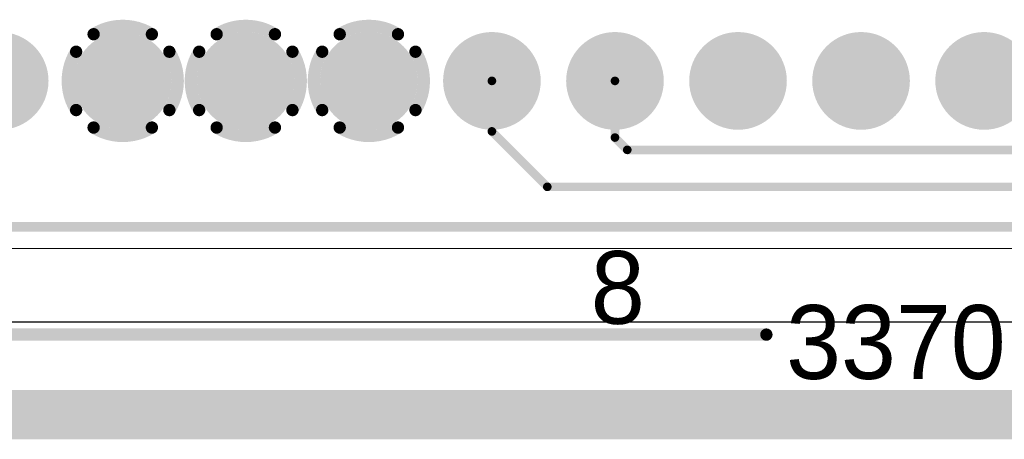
# Model space of a CAD drawing. Extents: x 0.21 to 6.77, y 0.98 to 2.62.
# Tile 10 of 16: x 3.98 to 4.78, y 0.98 to 1.32. Entities that reach past the tile are written whole.
import ezdxf

# ---------------------------------------------------------------- set-up
doc = ezdxf.new("R2010")
doc.units = 0
doc.layers.get('0').update_dxf_attribs({"linetype": 'CONTINUOUS'})
for name, color, linetype in [('BOTTOMLAYER', 5, 'CONTINUOUS'), ('BOTTOMSOLDER', 6, 'CONTINUOUS'), ('INTERNALPLANE1', 76, 'CONTINUOUS'), ('INTERNALPLANE2', 16, 'CONTINUOUS'), ('INTERNALPLANE3', 216, 'CONTINUOUS'), ('INTERNALPLANE4', 136, 'CONTINUOUS'), ('MULTILAYER', 9, 'CONTINUOUS'), ('PADHOLE', 156, 'CONTINUOUS'), ('TOPLAYER', 1, 'CONTINUOUS'), ('TOPOVERLAY', 2, 'CONTINUOUS'), ('TOPSOLDER', 216, 'CONTINUOUS')]:
    doc.layers.add(name, color=color, linetype=linetype)

# ---------------------------------------------------------------- blocks, each defined once
blk = doc.blocks.new('EURO2_54_2V48_1')
at = {"layer": 'BOTTOMLAYER', "const_width": 0.031}
for points in [[(-0.5655, -0.1, 1), (-0.5345, -0.1, 1)], [(-0.4655, -0.1, 1), (-0.4345, -0.1, 1)], [(-0.3655, -0.1, 1), (-0.3345, -0.1, 1)], [(-0.2655, -0.1, 1), (-0.2345, -0.1, 1)], [(-0.1655, -0.1, 1), (-0.1345, -0.1, 1)], [(-0.0655, -0.1, 1), (-0.0345, -0.1, 1)], [(0.0345, -0.1, 1), (0.0655, -0.1, 1)], [(0.1345, -0.1, 1), (0.1655, -0.1, 1)], [(0.2345, -0.1, 1), (0.2655, -0.1, 1)]]:
    blk.add_lwpolyline(points, format="xyb", close=True, dxfattribs=at)
at = {"layer": 'BOTTOMSOLDER', "const_width": 0.035}
for points in [[(-0.5675, -0.1, 1), (-0.5325, -0.1, 1)], [(-0.4675, -0.1, 1), (-0.4325, -0.1, 1)], [(-0.3675, -0.1, 1), (-0.3325, -0.1, 1)], [(-0.2675, -0.1, 1), (-0.2325, -0.1, 1)], [(-0.1675, -0.1, 1), (-0.1325, -0.1, 1)], [(-0.0675, -0.1, 1), (-0.0325, -0.1, 1)], [(0.0325, -0.1, 1), (0.0675, -0.1, 1)], [(0.1325, -0.1, 1), (0.1675, -0.1, 1)], [(0.2325, -0.1, 1), (0.2675, -0.1, 1)]]:
    blk.add_lwpolyline(points, format="xyb", close=True, dxfattribs=at)
at = {"layer": 'INTERNALPLANE1', "const_width": 0.01}
for points in [[(-0.27368, -0.06211, -0.286745), (-0.22632, -0.06211)], [(-0.2879, -0.12368, -0.286745), (-0.2879, -0.07632)], [(-0.2121, -0.07632, -0.286745), (-0.2121, -0.12368)], [(-0.22632, -0.13789, -0.286745), (-0.27368, -0.13789)]]:
    blk.add_lwpolyline(points, format="xyb", dxfattribs=at)
at = {"layer": 'INTERNALPLANE1'}
for points, const_width in [([(-0.56984, -0.1, 1), (-0.53016, -0.1, 1)], 0.03968), ([(-0.46984, -0.1, 1), (-0.43016, -0.1, 1)], 0.03968), ([(-0.36984, -0.1, 1), (-0.33016, -0.1, 1)], 0.03968), ([(-0.27618, -0.06211, 1), (-0.27118, -0.06211, 1)], 0.005), ([(-0.22882, -0.06211, 1), (-0.22382, -0.06211, 1)], 0.005), ([(-0.16984, -0.1, 1), (-0.13016, -0.1, 1)], 0.03968), ([(-0.06984, -0.1, 1), (-0.03016, -0.1, 1)], 0.03968), ([(0.03016, -0.1, 1), (0.06984, -0.1, 1)], 0.03968), ([(0.13016, -0.1, 1), (0.16984, -0.1, 1)], 0.03968), ([(0.23016, -0.1, 1), (0.26984, -0.1, 1)], 0.03968), ([(-0.2904, -0.07632, 1), (-0.2854, -0.07632, 1)], 0.005), ([(-0.2146, -0.07632, 1), (-0.20961, -0.07632, 1)], 0.005), ([(-0.2904, -0.12368, 1), (-0.2854, -0.12368, 1)], 0.005), ([(-0.2146, -0.12368, 1), (-0.20961, -0.12368, 1)], 0.005), ([(-0.27618, -0.13789, 1), (-0.27118, -0.13789, 1)], 0.005), ([(-0.22882, -0.13789, 1), (-0.22382, -0.13789, 1)], 0.005)]:
    blk.add_lwpolyline(points, format="xyb", close=True, dxfattribs=dict(at, const_width=const_width))
at = {"layer": 'INTERNALPLANE2', "const_width": 0.01}
for points in [[(-0.37368, -0.06211, -0.286745), (-0.32632, -0.06211)], [(-0.38789, -0.12368, -0.286745), (-0.38789, -0.07632)], [(-0.31211, -0.07632, -0.286745), (-0.31211, -0.12368)], [(-0.32632, -0.13789, -0.286745), (-0.37368, -0.13789)]]:
    blk.add_lwpolyline(points, format="xyb", dxfattribs=at)
at = {"layer": 'INTERNALPLANE2'}
for points, const_width in [([(-0.56984, -0.1, 1), (-0.53016, -0.1, 1)], 0.03968), ([(-0.46984, -0.1, 1), (-0.43016, -0.1, 1)], 0.03968), ([(-0.37618, -0.06211, 1), (-0.37118, -0.06211, 1)], 0.005), ([(-0.32882, -0.06211, 1), (-0.32382, -0.06211, 1)], 0.005), ([(-0.26984, -0.1, 1), (-0.23016, -0.1, 1)], 0.03968), ([(-0.16984, -0.1, 1), (-0.13016, -0.1, 1)], 0.03968), ([(-0.06984, -0.1, 1), (-0.03016, -0.1, 1)], 0.03968), ([(0.03016, -0.1, 1), (0.06984, -0.1, 1)], 0.03968), ([(0.13016, -0.1, 1), (0.16984, -0.1, 1)], 0.03968), ([(0.23016, -0.1, 1), (0.26984, -0.1, 1)], 0.03968), ([(-0.39039, -0.07632, 1), (-0.38539, -0.07632, 1)], 0.005), ([(-0.31461, -0.07632, 1), (-0.30961, -0.07632, 1)], 0.005), ([(-0.39039, -0.12368, 1), (-0.38539, -0.12368, 1)], 0.005), ([(-0.31461, -0.12368, 1), (-0.30961, -0.12368, 1)], 0.005), ([(-0.37618, -0.13789, 1), (-0.37118, -0.13789, 1)], 0.005), ([(-0.32882, -0.13789, 1), (-0.32382, -0.13789, 1)], 0.005)]:
    blk.add_lwpolyline(points, format="xyb", close=True, dxfattribs=dict(at, const_width=const_width))
at = {"layer": 'INTERNALPLANE3', "const_width": 0.01}
for points in [[(-0.47368, -0.06211, -0.286745), (-0.42632, -0.06211)], [(-0.4879, -0.12368, -0.286745), (-0.4879, -0.07632)], [(-0.4121, -0.07632, -0.286745), (-0.4121, -0.12368)], [(-0.42632, -0.13789, -0.286745), (-0.47368, -0.13789)]]:
    blk.add_lwpolyline(points, format="xyb", dxfattribs=at)
at = {"layer": 'INTERNALPLANE3'}
for points, const_width in [([(-0.56984, -0.1, 1), (-0.53016, -0.1, 1)], 0.03968), ([(-0.47618, -0.06211, 1), (-0.47118, -0.06211, 1)], 0.005), ([(-0.42882, -0.06211, 1), (-0.42382, -0.06211, 1)], 0.005), ([(-0.36984, -0.1, 1), (-0.33016, -0.1, 1)], 0.03968), ([(-0.26984, -0.1, 1), (-0.23016, -0.1, 1)], 0.03968), ([(-0.16984, -0.1, 1), (-0.13016, -0.1, 1)], 0.03968), ([(-0.06984, -0.1, 1), (-0.03016, -0.1, 1)], 0.03968), ([(0.03016, -0.1, 1), (0.06984, -0.1, 1)], 0.03968), ([(0.13016, -0.1, 1), (0.16984, -0.1, 1)], 0.03968), ([(0.23016, -0.1, 1), (0.26984, -0.1, 1)], 0.03968), ([(-0.4904, -0.07632, 1), (-0.4854, -0.07632, 1)], 0.005), ([(-0.41461, -0.07632, 1), (-0.4096, -0.07632, 1)], 0.005), ([(-0.4904, -0.12368, 1), (-0.4854, -0.12368, 1)], 0.005), ([(-0.41461, -0.12368, 1), (-0.4096, -0.12368, 1)], 0.005), ([(-0.47618, -0.13789, 1), (-0.47118, -0.13789, 1)], 0.005), ([(-0.42882, -0.13789, 1), (-0.42382, -0.13789, 1)], 0.005)]:
    blk.add_lwpolyline(points, format="xyb", close=True, dxfattribs=dict(at, const_width=const_width))
at = {"layer": 'INTERNALPLANE4', "const_width": 0.03968}
for points in [[(-0.56984, -0.1, 1), (-0.53016, -0.1, 1)], [(-0.46984, -0.1, 1), (-0.43016, -0.1, 1)], [(-0.36984, -0.1, 1), (-0.33016, -0.1, 1)], [(-0.26984, -0.1, 1), (-0.23016, -0.1, 1)], [(-0.16984, -0.1, 1), (-0.13016, -0.1, 1)], [(-0.06984, -0.1, 1), (-0.03016, -0.1, 1)], [(0.03016, -0.1, 1), (0.06984, -0.1, 1)], [(0.13016, -0.1, 1), (0.16984, -0.1, 1)], [(0.23016, -0.1, 1), (0.26984, -0.1, 1)]]:
    blk.add_lwpolyline(points, format="xyb", close=True, dxfattribs=at)
at = {"layer": 'MULTILAYER', "const_width": 0.031}
for points in [[(-0.5655, -0.1, 1), (-0.5345, -0.1, 1)], [(-0.4655, -0.1, 1), (-0.4345, -0.1, 1)], [(-0.3655, -0.1, 1), (-0.3345, -0.1, 1)], [(-0.2655, -0.1, 1), (-0.2345, -0.1, 1)], [(-0.1655, -0.1, 1), (-0.1345, -0.1, 1)], [(-0.0655, -0.1, 1), (-0.0345, -0.1, 1)], [(0.0345, -0.1, 1), (0.0655, -0.1, 1)], [(0.1345, -0.1, 1), (0.1655, -0.1, 1)], [(0.2345, -0.1, 1), (0.2655, -0.1, 1)]]:
    blk.add_lwpolyline(points, format="xyb", close=True, dxfattribs=at)
at = {"layer": 'PADHOLE', "const_width": 0.01969}
for points in [[(-0.55984, -0.1, 1), (-0.54016, -0.1, 1)], [(-0.45984, -0.1, 1), (-0.44016, -0.1, 1)], [(-0.35984, -0.1, 1), (-0.34016, -0.1, 1)], [(-0.25984, -0.1, 1), (-0.24016, -0.1, 1)], [(-0.15984, -0.1, 1), (-0.14016, -0.1, 1)], [(-0.05984, -0.1, 1), (-0.04016, -0.1, 1)], [(0.04016, -0.1, 1), (0.05984, -0.1, 1)], [(0.14016, -0.1, 1), (0.15984, -0.1, 1)], [(0.24016, -0.1, 1), (0.25984, -0.1, 1)]]:
    blk.add_lwpolyline(points, format="xyb", close=True, dxfattribs=at)
at = {"layer": 'TOPLAYER', "const_width": 0.031}
for points in [[(-0.5655, -0.1, 1), (-0.5345, -0.1, 1)], [(-0.4655, -0.1, 1), (-0.4345, -0.1, 1)], [(-0.3655, -0.1, 1), (-0.3345, -0.1, 1)], [(-0.2655, -0.1, 1), (-0.2345, -0.1, 1)], [(-0.1655, -0.1, 1), (-0.1345, -0.1, 1)], [(-0.0655, -0.1, 1), (-0.0345, -0.1, 1)], [(0.0345, -0.1, 1), (0.0655, -0.1, 1)], [(0.1345, -0.1, 1), (0.1655, -0.1, 1)], [(0.2345, -0.1, 1), (0.2655, -0.1, 1)]]:
    blk.add_lwpolyline(points, format="xyb", close=True, dxfattribs=at)
at = {"layer": 'TOPOVERLAY', "const_width": 0.00787}
blk.add_lwpolyline([(-1.08268, -0.2185), (1.08268, -0.2185)], dxfattribs=at)
at = {"layer": 'TOPSOLDER', "const_width": 0.035}
for points in [[(-0.5675, -0.1, 1), (-0.5325, -0.1, 1)], [(-0.4675, -0.1, 1), (-0.4325, -0.1, 1)], [(-0.3675, -0.1, 1), (-0.3325, -0.1, 1)], [(-0.2675, -0.1, 1), (-0.2325, -0.1, 1)], [(-0.1675, -0.1, 1), (-0.1325, -0.1, 1)], [(-0.0675, -0.1, 1), (-0.0325, -0.1, 1)], [(0.0325, -0.1, 1), (0.0675, -0.1, 1)], [(0.1325, -0.1, 1), (0.1675, -0.1, 1)], [(0.2325, -0.1, 1), (0.2675, -0.1, 1)]]:
    blk.add_lwpolyline(points, format="xyb", close=True, dxfattribs=at)
at = {"layer": 'TOPOVERLAY'}
blk.add_text('8', height=0.05906, rotation=360, dxfattribs=at).set_placement((-0.06968, -0.29724))

msp = doc.modelspace()

# ---------------------------------------------------------------- linework, layer by layer
at = {"layer": 'INTERNALPLANE1', "const_width": 0.04}
msp.add_lwpolyline([(0.23, 1), (6.75, 1)], dxfattribs=at)
at = {"layer": 'INTERNALPLANE2', "const_width": 0.04}
msp.add_lwpolyline([(0.23, 1), (6.75, 1)], dxfattribs=at)
at = {"layer": 'INTERNALPLANE3', "const_width": 0.04}
msp.add_lwpolyline([(0.23, 1), (6.75, 1)], dxfattribs=at)
at = {"layer": 'INTERNALPLANE4', "const_width": 0.04}
msp.add_lwpolyline([(0.23, 1), (6.75, 1)], dxfattribs=at)
at = {"layer": 'TOPLAYER'}
for p, q in [((3.315, 1.135), (5.8383, 1.13513)), ((6.255, 1.075), (3.23826, 1.075))]:
    msp.add_line(p, q, dxfattribs=at)
at = {"layer": 'TOPLAYER', "const_width": 0.007}
for points in [[(4.365, 1.23), (4.365, 1.271)], [(4.465, 1.225), (4.465, 1.271)], [(4.365, 1.23), (4.41, 1.185)], [(4.465, 1.225), (4.475, 1.215)], [(4.475, 1.215), (5.295, 1.215)], [(4.41, 1.185), (5.3, 1.185)]]:
    msp.add_lwpolyline(points, dxfattribs=at)
at = {"layer": 'TOPLAYER', "const_width": 0.0035}
for points in [[(4.36325, 1.271, 1), (4.36675, 1.271, 1)], [(4.46325, 1.271, 1), (4.46675, 1.271, 1)], [(4.36325, 1.23, 1), (4.36675, 1.23, 1)], [(4.36325, 1.23, 1), (4.36675, 1.23, 1)], [(4.46325, 1.225, 1), (4.46675, 1.225, 1)], [(4.46325, 1.225, 1), (4.46675, 1.225, 1)], [(4.47325, 1.215, 1), (4.47675, 1.215, 1)], [(4.47325, 1.215, 1), (4.47675, 1.215, 1)], [(4.40825, 1.185, 1), (4.41175, 1.185, 1)], [(4.40825, 1.185, 1), (4.41175, 1.185, 1)]]:
    msp.add_lwpolyline(points, format="xyb", close=True, dxfattribs=at)
at = {"layer": 'TOPOVERLAY', "const_width": 0.01}
msp.add_lwpolyline([(3.13, 1.065), (4.58806, 1.065)], dxfattribs=at)
at = {"layer": 'TOPOVERLAY', "const_width": 0.005}
msp.add_lwpolyline([(4.58556, 1.065, 1), (4.59056, 1.065, 1)], format="xyb", close=True, dxfattribs=at)

# ---------------------------------------------------------------- block references
msp.add_blockref('EURO2_54_2V48_1', (4.515, 1.371))

# ---------------------------------------------------------------- texts
at = {"layer": 'TOPOVERLAY'}
msp.add_text('3370.00', height=0.06, dxfattribs=at).set_placement((4.60406, 1.02901))

doc.saveas('drawing.dxf')
